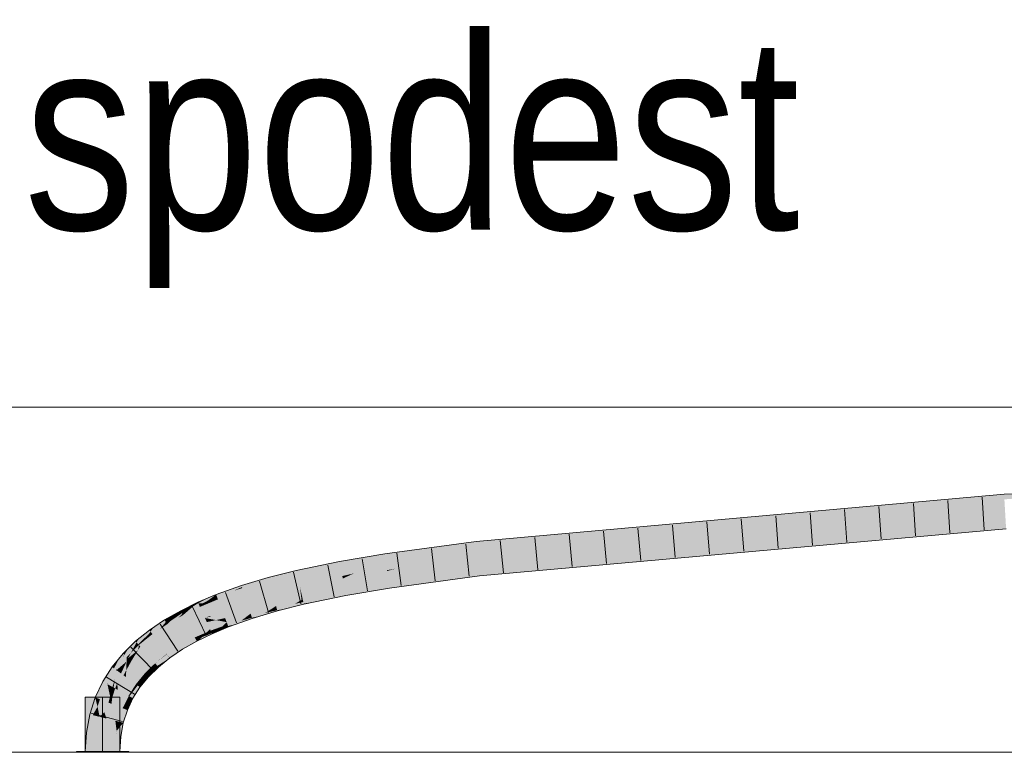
# Model space of a CAD drawing. Extents: x -720 to 300, y 62 to 1107.
# Tile 163 of 250: x 146.55 to 153.68, y 776.88 to 782.19. Entities that reach past the tile are written whole.
import ezdxf
from ezdxf.lldxf.tags import DXFTag

# ---------------------------------------------------------------- set-up
doc = ezdxf.new("R2010")
doc.units = 0
doc.layers.get('0').update_dxf_attribs({"lineweight": 35})
for name, color, linetype, lineweight, true_color in [('E_Detail_Beschriftung', 7, 'Continuous', 13, 0x009900), ('E_Leerrohr 25-A06G9FMB8I', 7, 'Continuous', 9, 0xff8000), ('E_Leerrohr 25-Shading', 7, 'Continuous', 9, 0xff8000), ('E_Leerrohr 32-A06G9FMG8I', 7, 'Continuous', 9, 0x00b300), ('E_Leerrohr 32-Shading', 7, 'Continuous', 9, 0x00b300)]:
    doc.layers.add(name, color=color, linetype=linetype, lineweight=lineweight, true_color=true_color)
doc.layers.add('E_Detail_Linie_Text_Bem', color=7, linetype='Continuous', lineweight=13)
doc.styles.get("Standard").update_dxf_attribs({"font": 'ARIALN.TTF'})
tags = doc.linetypes.add('STRICHPUNKT2-A06G9FMC8I', pattern=[12.7, 6.35, -3.175, 0, -3.175]).pattern_tags.tags
tags[10:11] = [DXFTag(74, 4), DXFTag(75, 0), DXFTag(340, '0'), DXFTag(46, 0.0), DXFTag(50, 0.0), DXFTag(44, 0.0), DXFTag(45, 0.0)]
tags[8:9] = [DXFTag(74, 4), DXFTag(75, 0), DXFTag(340, '0'), DXFTag(46, 0.0), DXFTag(50, 0.0), DXFTag(44, 0.0), DXFTag(45, 0.0)]
tags[6:7] = [DXFTag(74, 4), DXFTag(75, 0), DXFTag(340, '0'), DXFTag(46, 0.0), DXFTag(50, 0.0), DXFTag(44, 0.0), DXFTag(45, 0.0)]
tags[4:5] = [DXFTag(74, 4), DXFTag(75, 0), DXFTag(340, '0'), DXFTag(46, 0.0), DXFTag(50, 0.0), DXFTag(44, 0.0), DXFTag(45, 0.0)]

# ---------------------------------------------------------------- blocks, each defined once
blk = doc.blocks.new('Shading-A06G9FD98I', base_point=(248.6315, 750.378))
at = {"layer": 'E_Leerrohr 25-Shading', "color": 31, "true_color": 0xecb67f}
for points in [[(147.1481, 777.2842), (147.0231, 777.2842), (147.1481, 776.8903), (147.0231, 776.8903)], [(147.2731, 777.2842), (147.1481, 777.2842), (147.2731, 776.8903), (147.1481, 776.8903)], [(147.0721, 776.8903), (146.9581, 776.8903), (147.0734, 776.8843), (146.9581, 776.8843)], [(147.1481, 776.8843), (147.1481, 776.8903), (147.0734, 776.8843), (147.0721, 776.8903)], [(147.1806, 776.8903), (147.1481, 776.8903), (147.1806, 776.8843), (147.1481, 776.8843)], [(147.3381, 776.8843), (147.3381, 776.8903), (147.1806, 776.8843), (147.1806, 776.8903)]]:
    blk.add_solid(points, dxfattribs=at)
at = {"layer": 'E_Leerrohr 32-Shading', "color": 83, "true_color": 0x7fbd7f}
for points in [[(154.4104, 778.7695), (153.6772, 778.7526), (153.6781, 778.7372)], [(153.6793, 778.7161), (154.4104, 778.7695), (153.6781, 778.7372)], [(153.6781, 778.7372), (152.3958, 778.6234), (151.834, 778.5508), (151.8337, 778.5508)], [(151.834, 778.5508), (153.6793, 778.7161), (153.6781, 778.7372)], [(153.6772, 778.7526), (152.4706, 778.633), (153.6781, 778.7372), (152.3958, 778.6234)], [(153.0245, 778.6942), (152.567, 778.6454), (153.6772, 778.7526), (152.4706, 778.633)], [(153.0245, 778.6942), (151.0692, 778.4941), (152.1803, 778.6042)], [(153.0245, 778.6942), (151.8283, 778.5871), (151.0692, 778.4941), (151.2793, 778.5251)], [(152.567, 778.6454), (152.1803, 778.6042), (152.4706, 778.633)], [(152.4706, 778.633), (152.1803, 778.6042), (152.3958, 778.6234)], [(151.4974, 778.5575), (151.0855, 778.5206), (151.2793, 778.5251), (150.5258, 778.4402)], [(152.3958, 778.6234), (152.1803, 778.6042), (151.8337, 778.5508), (150.8703, 778.4646)], [(150.8703, 778.4646), (150.8703, 778.4646), (151.0692, 778.4941), (152.1803, 778.6042)], [(151.8283, 778.5871), (151.4974, 778.5575), (151.2793, 778.5251)], [(149.8562, 778.3875), (149.8575, 778.3744), (150.4749, 778.4659), (151.0855, 778.5206)], [(151.0855, 778.5206), (149.8575, 778.3744), (150.5258, 778.4402), (149.8575, 778.3739)], [(149.8745, 778.1979), (152.5876, 778.4155), (153.6896, 778.5396)], [(150.5258, 778.4402), (150.2496, 778.409), (151.0692, 778.4941), (150.8703, 778.4646)], [(151.2793, 778.5251), (150.5258, 778.4402), (151.0692, 778.4941)], [(153.6917, 778.5031), (153.6917, 778.504), (152.0979, 778.3603), (152.5876, 778.4155)], [(153.6917, 778.504), (153.6896, 778.5396), (152.5876, 778.4155)], [(150.0218, 778.4254), (149.854, 778.4104), (149.8548, 778.4029)], [(150.4749, 778.4659), (150.0218, 778.4254), (149.8562, 778.3875), (149.8548, 778.4029)], [(150.5258, 778.4402), (149.8575, 778.3739), (150.2496, 778.409)], [(149.8745, 778.1979), (151.3543, 778.3019), (152.5876, 778.4155), (152.0979, 778.3603)], [(149.854, 778.4104), (149.1911, 778.3209), (149.8548, 778.4029), (149.1959, 778.2881)], [(149.8548, 778.4029), (149.1959, 778.2881), (149.413, 778.314), (149.1964, 778.2847)], [(149.8548, 778.4029), (149.413, 778.314), (149.8562, 778.3875)], [(149.8562, 778.3875), (149.413, 778.314), (149.8575, 778.3744), (149.8384, 778.3713)], [(149.8384, 778.3713), (149.8575, 778.3739), (149.8575, 778.3744)], [(149.8766, 778.176), (149.878, 778.1615), (152.0979, 778.3603)], [(151.6999, 778.3273), (152.0979, 778.3603), (151.3543, 778.3019)], [(149.1911, 778.3209), (148.8648, 778.2659), (149.0959, 778.2678), (148.8715, 778.2299)], [(149.1911, 778.3209), (149.0959, 778.2678), (149.1959, 778.2881)], [(149.0959, 778.2678), (149.1964, 778.2847), (149.1959, 778.2881)], [(151.3543, 778.3019), (149.8745, 778.1979), (149.8749, 778.1935)], [(149.8756, 778.1859), (151.3543, 778.3019), (149.8749, 778.1935)], [(150.4481, 778.2234), (151.6999, 778.3273), (149.8756, 778.1859), (151.3543, 778.3019)], [(148.5508, 778.2006), (148.3479, 778.1495), (148.5509, 778.2004), (148.3502, 778.1409)], [(148.3502, 778.1409), (148.3575, 778.1142), (148.5509, 778.2004), (148.5589, 778.1649)], [(148.5508, 778.2006), (148.5589, 778.1649), (148.8648, 778.2659), (148.8715, 778.2299)], [(149.8749, 778.1935), (149.8745, 778.1979), (149.2219, 778.1098)], [(149.8756, 778.1859), (149.8766, 778.176), (150.4481, 778.2234)], [(148.2815, 778.1297), (148.1539, 778.0916), (148.1574, 778.081)], [(148.3502, 778.1409), (148.3479, 778.1495), (148.1574, 778.081), (148.2815, 778.1297)], [(148.3502, 778.1409), (148.1574, 778.081), (148.1598, 778.0735)], [(148.1598, 778.0735), (148.1653, 778.0568), (148.3502, 778.1409), (148.3575, 778.1142)], [(149.2223, 778.1073), (149.8756, 778.1859), (149.2219, 778.1098), (149.8749, 778.1935)], [(149.2231, 778.1018), (149.8766, 778.176), (149.2223, 778.1073), (149.8756, 778.1859)], [(149.8766, 778.176), (149.2231, 778.1018), (149.7474, 778.1603)], [(149.2231, 778.1018), (149.2238, 778.0966), (149.7474, 778.1603)], [(149.2238, 778.0966), (149.2272, 778.0735), (149.8766, 778.176), (149.878, 778.1615)], [(148.0809, 778.0656), (147.9704, 778.0262), (147.9743, 778.0161)], [(147.9743, 778.0161), (148.1539, 778.0916), (148.0809, 778.0656)], [(147.9743, 778.0161), (148.0972, 778.0542), (148.1539, 778.0916), (148.1574, 778.081)], [(147.9814, 777.9976), (148.1598, 778.0735), (147.9797, 778.0018), (148.0972, 778.0542)], [(147.9814, 777.9976), (147.9835, 777.9921), (148.1598, 778.0735), (148.1653, 778.0568)], [(148.0972, 778.0542), (148.1598, 778.0735), (148.1574, 778.081)], [(148.9047, 778.0535), (148.9042, 778.0562), (148.5977, 777.9925)], [(149.2223, 778.1073), (149.2219, 778.1098), (148.9042, 778.0562)], [(148.9047, 778.0535), (149.2231, 778.1018), (148.9042, 778.0562), (149.2223, 778.1073)], [(149.2238, 778.0966), (149.2231, 778.1018), (148.9056, 778.0486), (148.9047, 778.0535)], [(148.9056, 778.0486), (148.9109, 778.0201), (149.2238, 778.0966), (149.2272, 778.0735)], [(147.9043, 777.9985), (147.8382, 777.9707), (147.8412, 777.9641)], [(147.9043, 777.9985), (147.8412, 777.9641), (147.9677, 778.0251), (147.9671, 778.0247)], [(147.9671, 778.0247), (147.8412, 777.9641), (147.9114, 777.9831), (147.8712, 777.962)], [(147.9158, 777.9695), (147.9467, 778.0016), (147.8821, 777.9613), (147.9114, 777.9831)], [(147.9063, 777.9597), (147.9814, 777.9976), (147.9158, 777.9695), (147.9797, 778.0018)], [(147.9063, 777.9597), (147.9835, 777.9921), (147.9814, 777.9976)], [(147.9704, 778.0262), (147.9671, 778.0247), (147.9467, 778.0016), (147.9114, 777.9831)], [(147.9797, 778.0018), (147.9743, 778.0161), (147.9158, 777.9695), (147.9467, 778.0016)], [(147.9743, 778.0161), (147.9704, 778.0262), (147.9467, 778.0016)], [(147.9671, 778.0247), (147.9704, 778.0262), (147.9677, 778.0251)], [(148.0972, 778.0542), (147.9743, 778.0161), (147.9797, 778.0018)], [(148.5411, 777.9597), (148.5977, 777.9925), (148.4076, 777.932), (148.4044, 777.9437)], [(148.6022, 777.9724), (148.5977, 777.9925), (148.5411, 777.9597)], [(148.9056, 778.0486), (148.9047, 778.0535), (148.5977, 777.9922), (148.5977, 777.9925)], [(148.9056, 778.0486), (148.5977, 777.9922), (148.6864, 777.9735), (148.6046, 777.9619)], [(148.9056, 778.0486), (148.6864, 777.9735), (148.9109, 778.0201)], [(147.7499, 777.9277), (147.7136, 777.91), (147.7156, 777.9061)], [(147.7156, 777.9061), (147.7744, 777.9297), (147.7499, 777.9277), (147.799, 777.9517)], [(147.7231, 777.892), (147.7518, 777.9095), (147.7156, 777.9061), (147.7744, 777.9297)], [(147.805, 777.942), (147.7518, 777.9095), (147.7293, 777.8801), (147.726, 777.8865)], [(147.805, 777.942), (147.7293, 777.8801), (147.7424, 777.8878)], [(147.8479, 777.9356), (147.7424, 777.8878), (147.8452, 777.9334), (147.7306, 777.8776)], [(147.8477, 777.9497), (147.8412, 777.9641), (147.7424, 777.8878), (147.805, 777.942)], [(147.8477, 777.9497), (147.7424, 777.8878), (147.8525, 777.9391), (147.8479, 777.9356)], [(147.7518, 777.9095), (147.805, 777.942), (147.7744, 777.9297)], [(147.7744, 777.9297), (147.805, 777.942), (147.799, 777.9517), (147.8382, 777.9707)], [(147.8412, 777.9641), (147.8382, 777.9707), (147.805, 777.942)], [(147.8712, 777.962), (147.8412, 777.9641), (147.8477, 777.9497)], [(147.8452, 777.9334), (147.8533, 777.9374), (147.853, 777.9379)], [(147.8479, 777.9356), (147.8452, 777.9334), (147.8454, 777.9335)], [(147.853, 777.9379), (147.8479, 777.9356), (147.8454, 777.9335)], [(147.8712, 777.962), (147.8477, 777.9497), (147.8821, 777.9613), (147.8525, 777.9391)], [(147.8479, 777.9356), (147.853, 777.9379), (147.8525, 777.9391)], [(147.8525, 777.9391), (147.853, 777.9379), (147.8821, 777.9613), (147.8974, 777.9603)], [(147.853, 777.9379), (147.8533, 777.9374), (147.8974, 777.9603), (147.9063, 777.9597)], [(147.9114, 777.9831), (147.8712, 777.962), (147.8821, 777.9613)], [(147.9158, 777.9695), (147.8821, 777.9613), (147.8974, 777.9603)], [(147.8974, 777.9603), (147.9063, 777.9597), (147.9158, 777.9695)], [(148.3866, 777.9323), (148.4044, 777.9437), (148.2208, 777.8868), (148.2201, 777.8888)], [(148.2219, 777.8834), (148.3717, 777.9225), (148.2208, 777.8868), (148.3866, 777.9323)], [(148.2237, 777.8778), (148.3514, 777.9095), (148.2219, 777.8834), (148.3717, 777.9225)], [(148.4141, 777.9084), (148.4128, 777.9131), (148.2948, 777.8729), (148.3258, 777.8929)], [(148.3258, 777.8929), (148.4128, 777.9131), (148.3514, 777.9095), (148.4098, 777.924)], [(148.3514, 777.9095), (148.4098, 777.924), (148.3717, 777.9225), (148.4076, 777.932)], [(148.3717, 777.9225), (148.4076, 777.932), (148.3866, 777.9323), (148.4061, 777.9376)], [(148.4061, 777.9376), (148.4044, 777.9437), (148.3866, 777.9323)], [(148.4098, 777.924), (148.5146, 777.9443), (148.4076, 777.932), (148.5411, 777.9597)], [(148.4823, 777.9256), (148.5146, 777.9443), (148.4128, 777.9131), (148.4098, 777.924)], [(148.4128, 777.9131), (148.4141, 777.9084), (148.4823, 777.9256)], [(148.6057, 777.9567), (148.6046, 777.9619), (148.4823, 777.9256), (148.5146, 777.9443)], [(148.5146, 777.9443), (148.6046, 777.9619), (148.5411, 777.9597), (148.6022, 777.9724)], [(148.6046, 777.9619), (148.6057, 777.9567), (148.6864, 777.9735)], [(147.5977, 777.8408), (147.5963, 777.8431), (147.4954, 777.7582), (147.5211, 777.7925)], [(147.5977, 777.8408), (147.4954, 777.7582), (147.4972, 777.7558)], [(147.5977, 777.8408), (147.4972, 777.7558), (147.6059, 777.8276), (147.5051, 777.745)], [(147.6165, 777.8547), (147.5963, 777.8431), (147.5977, 777.8408)], [(147.5977, 777.8408), (147.6399, 777.8627), (147.6165, 777.8547), (147.6505, 777.874)], [(147.6059, 777.8276), (147.6105, 777.8309), (147.5977, 777.8408), (147.6399, 777.8627)], [(147.6945, 777.8909), (147.6105, 777.8309), (147.6131, 777.816), (147.6066, 777.8266)], [(147.6105, 777.8309), (147.6945, 777.8909), (147.6399, 777.8627)], [(147.6945, 777.8909), (147.6131, 777.816), (147.6342, 777.8306)], [(147.7071, 777.8685), (147.6342, 777.8306), (147.6956, 777.8577), (147.6156, 777.812)], [(147.7231, 777.892), (147.7156, 777.9061), (147.6342, 777.8306), (147.6945, 777.8909)], [(147.7231, 777.892), (147.6342, 777.8306), (147.726, 777.8865), (147.7071, 777.8685)], [(147.6399, 777.8627), (147.6945, 777.8909), (147.6505, 777.874), (147.7136, 777.91)], [(147.7156, 777.9061), (147.7136, 777.91), (147.6945, 777.8909)], [(147.6956, 777.8577), (147.7306, 777.8776), (147.7293, 777.8801)], [(147.7071, 777.8685), (147.6956, 777.8577), (147.6958, 777.8577)], [(147.7293, 777.8801), (147.7071, 777.8685), (147.6958, 777.8577)], [(147.7071, 777.8685), (147.7293, 777.8801), (147.726, 777.8865)], [(147.7518, 777.9095), (147.7231, 777.892), (147.726, 777.8865)], [(147.7293, 777.8801), (147.7306, 777.8776), (147.7424, 777.8878)], [(148.2149, 777.8848), (148.2201, 777.8888), (148.0466, 777.827)], [(148.0472, 777.8256), (148.2064, 777.8782), (148.0466, 777.827), (148.2149, 777.8848)], [(148.0484, 777.8223), (148.1933, 777.8682), (148.0472, 777.8256), (148.2064, 777.8782)], [(148.0505, 777.817), (148.1755, 777.8545), (148.0484, 777.8223), (148.1933, 777.8682)], [(148.0535, 777.8091), (148.1529, 777.8372), (148.0505, 777.817), (148.1755, 777.8545)], [(148.2315, 777.854), (148.2299, 777.8588), (148.1258, 777.8163), (148.1529, 777.8372)], [(148.1529, 777.8372), (148.2299, 777.8588), (148.1755, 777.8545), (148.2263, 777.8698)], [(148.1755, 777.8545), (148.2263, 777.8698), (148.1933, 777.8682), (148.2237, 777.8778)], [(148.1933, 777.8682), (148.2237, 777.8778), (148.2064, 777.8782), (148.2219, 777.8834)], [(148.2064, 777.8782), (148.2219, 777.8834), (148.2149, 777.8848), (148.2208, 777.8868)], [(148.2208, 777.8868), (148.2201, 777.8888), (148.2149, 777.8848)], [(148.2263, 777.8698), (148.3258, 777.8929), (148.2237, 777.8778), (148.3514, 777.9095)], [(148.2948, 777.8729), (148.3258, 777.8929), (148.2299, 777.8588), (148.2263, 777.8698)], [(148.2299, 777.8588), (148.2315, 777.854), (148.2948, 777.8729)], [(147.3939, 777.6804), (147.4871, 777.7695), (147.41, 777.7074)], [(147.3939, 777.6804), (147.4902, 777.7507), (147.4871, 777.7695), (147.4954, 777.7582)], [(147.5211, 777.7925), (147.4871, 777.7695), (147.4954, 777.7582)], [(147.6059, 777.8276), (147.5051, 777.745), (147.5644, 777.7775), (147.5088, 777.7401)], [(147.6066, 777.8266), (147.6059, 777.8276), (147.5645, 777.7776), (147.5644, 777.7775)], [(147.5644, 777.7775), (147.6156, 777.812), (147.6131, 777.816)], [(147.6131, 777.816), (147.6066, 777.8266), (147.5645, 777.7776)], [(147.6105, 777.8309), (147.6059, 777.8276), (147.6066, 777.8266)], [(147.6131, 777.816), (147.6156, 777.812), (147.6342, 777.8306)], [(147.9226, 777.7728), (147.9262, 777.7763), (147.8131, 777.7213)], [(147.8139, 777.7196), (147.915, 777.7653), (147.8131, 777.7213), (147.9226, 777.7728)], [(147.9033, 777.7537), (147.931, 777.7656), (147.915, 777.7653), (147.9284, 777.7714)], [(147.915, 777.7653), (147.9284, 777.7714), (147.9226, 777.7728), (147.9268, 777.7748)], [(147.9268, 777.7748), (147.9262, 777.7763), (147.9226, 777.7728)], [(148.0439, 777.8242), (148.0466, 777.827), (147.9262, 777.7763)], [(147.9268, 777.7748), (148.0378, 777.8182), (147.9262, 777.7763), (148.0439, 777.8242)], [(147.9284, 777.7714), (148.0281, 777.8086), (147.9268, 777.7748), (148.0378, 777.8182)], [(147.931, 777.7656), (148.0146, 777.7953), (147.9284, 777.7714), (148.0281, 777.8086)], [(147.9348, 777.7573), (147.9973, 777.7782), (147.931, 777.7656), (148.0146, 777.7953)], [(147.9767, 777.7579), (147.9973, 777.7782), (147.9398, 777.7463), (147.9348, 777.7573)], [(148.0597, 777.7928), (148.0576, 777.7983), (147.9767, 777.7579), (147.9973, 777.7782)], [(147.9973, 777.7782), (148.0576, 777.7983), (148.0146, 777.7953), (148.0535, 777.8091)], [(148.0146, 777.7953), (148.0535, 777.8091), (148.0281, 777.8086), (148.0505, 777.817)], [(148.0281, 777.8086), (148.0505, 777.817), (148.0378, 777.8182), (148.0484, 777.8223)], [(148.0378, 777.8182), (148.0484, 777.8223), (148.0439, 777.8242), (148.0472, 777.8256)], [(148.0472, 777.8256), (148.0466, 777.827), (148.0439, 777.8242)], [(148.1258, 777.8163), (148.1529, 777.8372), (148.0576, 777.7983), (148.0535, 777.8091)], [(148.0576, 777.7983), (148.0597, 777.7928), (148.1258, 777.8163)], [(147.41, 777.7074), (147.3867, 777.6886), (147.3939, 777.6804)], [(147.4064, 777.6664), (147.4865, 777.7452), (147.3939, 777.6804), (147.4902, 777.7507)], [(147.4509, 777.6934), (147.451, 777.6935), (147.4064, 777.6664), (147.4865, 777.7452)], [(147.4972, 777.7558), (147.4509, 777.6934), (147.5051, 777.745)], [(147.4509, 777.6934), (147.5088, 777.7401), (147.5051, 777.745)], [(147.451, 777.6935), (147.4972, 777.7558), (147.4865, 777.7452)], [(147.4865, 777.7452), (147.4972, 777.7558), (147.4902, 777.7507)], [(147.4902, 777.7507), (147.4972, 777.7558), (147.4954, 777.7582)], [(147.8139, 777.7196), (147.8131, 777.7213), (147.7087, 777.6617)], [(147.7097, 777.66), (147.8159, 777.7159), (147.7087, 777.6617), (147.8139, 777.7196)], [(147.7121, 777.6562), (147.819, 777.71), (147.7097, 777.66), (147.8159, 777.7159)], [(147.7159, 777.6501), (147.8235, 777.7014), (147.7121, 777.6562), (147.819, 777.71)], [(147.8293, 777.6904), (147.8235, 777.7014), (147.7211, 777.6416), (147.7159, 777.6501)], [(147.8159, 777.7159), (147.9033, 777.7537), (147.8139, 777.7196), (147.915, 777.7653)], [(147.819, 777.71), (147.8874, 777.7379), (147.8159, 777.7159), (147.9033, 777.7537)], [(147.8235, 777.7014), (147.8678, 777.7185), (147.819, 777.71), (147.8874, 777.7379)], [(147.8452, 777.6962), (147.8678, 777.7185), (147.8293, 777.6904), (147.8235, 777.7014)], [(147.9413, 777.743), (147.9398, 777.7463), (147.8452, 777.6962), (147.8678, 777.7185)], [(147.8678, 777.7185), (147.9398, 777.7463), (147.8874, 777.7379), (147.9348, 777.7573)], [(147.8874, 777.7379), (147.9348, 777.7573), (147.9033, 777.7537), (147.931, 777.7656)], [(147.9398, 777.7463), (147.9413, 777.743), (147.9767, 777.7579)], [(147.3059, 777.5907), (147.3381, 777.6409), (147.3038, 777.5927), (147.3157, 777.619)], [(147.3867, 777.6886), (147.3381, 777.6409), (147.3231, 777.575), (147.3059, 777.5907)], [(147.354, 777.6053), (147.3939, 777.6804), (147.3231, 777.575), (147.3867, 777.6886)], [(147.354, 777.6053), (147.4064, 777.6664), (147.3939, 777.6804)], [(147.411, 777.6612), (147.4064, 777.6664), (147.354, 777.6053)], [(147.4509, 777.6934), (147.4064, 777.6664), (147.411, 777.6612)], [(147.7097, 777.66), (147.7087, 777.6617), (147.6136, 777.5977)], [(147.6149, 777.5959), (147.7121, 777.6562), (147.6136, 777.5977), (147.7097, 777.66)], [(147.6177, 777.5921), (147.7159, 777.6501), (147.6149, 777.5959), (147.7121, 777.6562)], [(147.6222, 777.5861), (147.7211, 777.6416), (147.6177, 777.5921), (147.7159, 777.6501)], [(147.7277, 777.631), (147.7211, 777.6416), (147.6282, 777.5779), (147.6222, 777.5861)], [(147.6282, 777.5779), (147.6353, 777.5682), (147.7277, 777.631), (147.728, 777.6306)], [(147.7211, 777.6416), (147.728, 777.6306), (147.8293, 777.6904), (147.8302, 777.6888)], [(147.8293, 777.6904), (147.8302, 777.6888), (147.8452, 777.6962)], [(147.2731, 777.5717), (147.2164, 777.5024), (147.2306, 777.4921)], [(147.2961, 777.5997), (147.2731, 777.5717), (147.246, 777.481), (147.2306, 777.4921)], [(147.2497, 777.4854), (147.2961, 777.5997), (147.246, 777.481)], [(147.2497, 777.4854), (147.295, 777.5703), (147.2961, 777.5997), (147.3038, 777.5927)], [(147.3231, 777.575), (147.3059, 777.5907), (147.2497, 777.4854)], [(147.295, 777.5703), (147.3059, 777.5907), (147.3038, 777.5927)], [(147.3157, 777.619), (147.2961, 777.5997), (147.3038, 777.5927)], [(147.6148, 777.5959), (147.6136, 777.5977), (147.5284, 777.5291)], [(147.53, 777.5273), (147.6175, 777.5919), (147.5284, 777.5291), (147.6148, 777.5959)], [(147.5333, 777.5236), (147.6216, 777.5856), (147.53, 777.5273), (147.6175, 777.5919)], [(147.5384, 777.5178), (147.6272, 777.5773), (147.5333, 777.5236), (147.6216, 777.5856)], [(147.6339, 777.5671), (147.6272, 777.5773), (147.545, 777.5103), (147.5384, 777.5178)], [(147.545, 777.5103), (147.5527, 777.5016), (147.6339, 777.5671)], [(147.6149, 777.5959), (147.6136, 777.5977), (147.6148, 777.5959)], [(147.6175, 777.5919), (147.6177, 777.5921), (147.6148, 777.5959), (147.6149, 777.5959)], [(147.6216, 777.5856), (147.6222, 777.5861), (147.6175, 777.5919), (147.6177, 777.5921)], [(147.6272, 777.5773), (147.6282, 777.5779), (147.6216, 777.5856), (147.6222, 777.5861)], [(147.6353, 777.5682), (147.6282, 777.5779), (147.6339, 777.5671), (147.6272, 777.5773)], [(147.2164, 777.5024), (147.1489, 777.3965), (147.1847, 777.3847), (147.1809, 777.3788)], [(147.2164, 777.5024), (147.1847, 777.3847), (147.2306, 777.4921)], [(147.1847, 777.3847), (147.246, 777.481), (147.2306, 777.4921)], [(147.5298, 777.5272), (147.5284, 777.5291), (147.4535, 777.4556)], [(147.4553, 777.4539), (147.533, 777.5233), (147.4535, 777.4556), (147.5298, 777.5272)], [(147.4591, 777.4504), (147.5377, 777.5173), (147.4553, 777.4539), (147.533, 777.5233)], [(147.4648, 777.4453), (147.5439, 777.5094), (147.4591, 777.4504), (147.5377, 777.5173)], [(147.5512, 777.5002), (147.5439, 777.5094), (147.472, 777.4386), (147.4648, 777.4453)], [(147.472, 777.4386), (147.4805, 777.4309), (147.5512, 777.5002)], [(147.53, 777.5273), (147.5284, 777.5291), (147.5298, 777.5272)], [(147.533, 777.5233), (147.5333, 777.5236), (147.5298, 777.5272), (147.53, 777.5273)], [(147.5377, 777.5173), (147.5384, 777.5178), (147.533, 777.5233), (147.5333, 777.5236)], [(147.5439, 777.5094), (147.545, 777.5103), (147.5377, 777.5173), (147.5384, 777.5178)], [(147.5527, 777.5016), (147.545, 777.5103), (147.5512, 777.5002), (147.5439, 777.5094)], [(147.4553, 777.4539), (147.4535, 777.4556), (147.3892, 777.3771)], [(147.3913, 777.3756), (147.4591, 777.4504), (147.3892, 777.3771), (147.4553, 777.4539)], [(147.3955, 777.3726), (147.4648, 777.4453), (147.3913, 777.3756), (147.4591, 777.4504)], [(147.472, 777.4386), (147.4648, 777.4453), (147.4017, 777.3681), (147.3955, 777.3726)], [(147.4017, 777.3681), (147.4188, 777.3557), (147.472, 777.4386), (147.4805, 777.4309)], [(147.0948, 777.2819), (147.1288, 777.2684), (147.1489, 777.3965), (147.1809, 777.3788)], [(147.3913, 777.3756), (147.3892, 777.3771), (147.3357, 777.2933)], [(147.338, 777.2921), (147.3955, 777.3726), (147.3357, 777.2933), (147.3913, 777.3756)], [(147.4017, 777.3681), (147.3955, 777.3726), (147.3426, 777.2896), (147.338, 777.2921)], [(147.3426, 777.2896), (147.3678, 777.2757), (147.4017, 777.3681), (147.4188, 777.3557)], [(147.0948, 777.2819), (147.0553, 777.1589), (147.1115, 777.2145), (147.0769, 777.1536)], [(147.0948, 777.2819), (147.1115, 777.2145), (147.1288, 777.2684)], [(147.3359, 777.2878), (147.3357, 777.2933), (147.2933, 777.2036)], [(147.2958, 777.2026), (147.3362, 777.2776), (147.2933, 777.2036), (147.3359, 777.2878)], [(147.3381, 777.2129), (147.3362, 777.2776), (147.3206, 777.1928), (147.2958, 777.2026)], [(147.338, 777.2921), (147.3357, 777.2933), (147.3359, 777.2878)], [(147.3362, 777.2776), (147.3426, 777.2896), (147.3359, 777.2878), (147.338, 777.2921)], [(147.3678, 777.2757), (147.3426, 777.2896), (147.3381, 777.2129), (147.3362, 777.2776)], [(147.0769, 777.1536), (147.0908, 777.1501), (147.1115, 777.2145)], [(147.2958, 777.2026), (147.2933, 777.2036), (147.2623, 777.1071)], [(147.3206, 777.1928), (147.2958, 777.2026), (147.2707, 777.105), (147.2623, 777.1071)], [(147.3206, 777.1928), (147.3274, 777.1902), (147.3381, 777.2129)], [(147.0553, 777.1589), (147.0312, 777.0283), (147.0769, 777.1536), (147.0368, 777.0276)], [(147.0368, 777.0276), (147.0675, 777.0239), (147.0769, 777.1536), (147.0908, 777.1501)], [(147.2707, 777.105), (147.2978, 777.0982), (147.3206, 777.1928), (147.3274, 777.1902)], [(147.2978, 777.0982), (147.251, 777.0406), (147.2794, 776.9987), (147.2431, 777.003)], [(147.2623, 777.1071), (147.2497, 777.039), (147.2707, 777.105)], [(147.2707, 777.105), (147.2525, 777.0479), (147.2978, 777.0982), (147.251, 777.0406)], [(147.0312, 777.0283), (147.0231, 776.8903), (147.0368, 777.0276)], [(147.0231, 776.8903), (147.0597, 776.8903), (147.0368, 777.0276), (147.0675, 777.0239)], [(147.2365, 776.8903), (147.2731, 776.8903), (147.2431, 777.003), (147.2794, 776.9987)], [(147.251, 777.0406), (147.2497, 777.039), (147.2431, 777.003)], [(147.2525, 777.0479), (147.2497, 777.039), (147.251, 777.0406)]]:
    blk.add_solid(points, dxfattribs=at)
at = {"layer": 'E_Leerrohr 32-Shading', "color": 83, "true_color": 0x7fd57f}
for points in [[(153.6793, 778.7161), (150.2496, 778.409), (149.866, 778.2859), (149.8605, 778.343)], [(153.6793, 778.7161), (149.866, 778.2859), (153.6844, 778.6278)], [(149.866, 778.2859), (149.8745, 778.1979), (153.6844, 778.6278), (153.6896, 778.5396)], [(149.8384, 778.3713), (149.413, 778.314), (149.2036, 778.2347), (149.1996, 778.2621)], [(149.2036, 778.2347), (149.8575, 778.3739), (149.8384, 778.3713)], [(149.2036, 778.2347), (149.2063, 778.2167), (149.8575, 778.3739), (149.4611, 778.2659)], [(149.8632, 778.3154), (149.8605, 778.343), (149.2704, 778.214), (149.4611, 778.2659)], [(149.8605, 778.343), (149.8575, 778.3739), (149.4611, 778.2659)], [(150.2496, 778.409), (149.8575, 778.3739), (149.8605, 778.343)], [(149.0784, 778.2305), (149.1964, 778.2847), (148.8764, 778.204), (149.0959, 778.2678)], [(149.1996, 778.2621), (149.1964, 778.2847), (149.0784, 778.2305)], [(149.413, 778.314), (149.1964, 778.2847), (149.1996, 778.2621)], [(149.2091, 778.1973), (149.866, 778.2859), (149.2704, 778.214), (149.8632, 778.3154)], [(149.2091, 778.1973), (149.2219, 778.1098), (149.866, 778.2859), (149.8745, 778.1979)], [(148.8715, 778.2299), (148.5589, 778.1649), (148.8764, 778.204), (148.5714, 778.1093)], [(148.8764, 778.204), (148.5714, 778.1093), (148.8811, 778.1791), (148.575, 778.0933)], [(149.0959, 778.2678), (148.8715, 778.2299), (148.8764, 778.204)], [(149.0784, 778.2305), (148.8764, 778.204), (148.8811, 778.1791)], [(148.8811, 778.1791), (148.8846, 778.1605), (149.0784, 778.2305), (148.9685, 778.1801)], [(149.2063, 778.2167), (148.9152, 778.1556), (149.2082, 778.2033), (148.8878, 778.143)], [(148.8878, 778.143), (149.2091, 778.1973), (149.2082, 778.2033)], [(148.8878, 778.143), (148.9042, 778.0562), (149.2091, 778.1973), (149.2219, 778.1098)], [(148.9685, 778.1801), (148.9152, 778.1556), (149.2036, 778.2347), (149.2063, 778.2167)], [(149.2036, 778.2347), (149.1996, 778.2621), (148.9685, 778.1801), (149.0784, 778.2305)], [(149.4611, 778.2659), (149.2063, 778.2167), (149.2704, 778.214), (149.2082, 778.2033)], [(149.2082, 778.2033), (149.2091, 778.1973), (149.2704, 778.214)], [(148.5589, 778.1649), (148.3575, 778.1142), (148.5714, 778.1093), (148.3768, 778.0443)], [(148.8811, 778.1791), (148.575, 778.0933), (148.8846, 778.1605), (148.5773, 778.0829)], [(148.8846, 778.1605), (148.5773, 778.0829), (148.8866, 778.1496), (148.5783, 778.0787)], [(148.5783, 778.0787), (148.8878, 778.143), (148.8866, 778.1496)], [(148.5783, 778.0787), (148.5977, 777.9925), (148.8878, 778.143), (148.9042, 778.0562)], [(148.9685, 778.1801), (148.8846, 778.1605), (148.9152, 778.1556), (148.8866, 778.1496)], [(148.8866, 778.1496), (148.8878, 778.143), (148.9152, 778.1556)], [(148.1653, 778.0568), (147.9835, 777.9921), (148.1911, 777.9778), (148.0151, 777.9095)], [(148.3575, 778.1142), (148.1653, 778.0568), (148.3768, 778.0443), (148.1911, 777.9778)], [(148.5714, 778.1093), (148.3768, 778.0443), (148.575, 778.0933), (148.3796, 778.0339)], [(148.575, 778.0933), (148.3796, 778.0339), (148.5773, 778.0829), (148.381, 778.0289)], [(148.381, 778.0289), (148.5783, 778.0787), (148.5773, 778.0829)], [(148.5783, 778.0787), (148.381, 778.0289), (148.5883, 777.9901), (148.3992, 777.9623)], [(148.5783, 778.0787), (148.5883, 777.9901), (148.5977, 777.9925)], [(147.9835, 777.9921), (147.9063, 777.9597), (148.0151, 777.9095), (147.9261, 777.8721)], [(148.3768, 778.0443), (148.1911, 777.9778), (148.3796, 778.0339), (148.1927, 777.9728)], [(148.1927, 777.9728), (148.381, 778.0289), (148.3796, 778.0339)], [(148.381, 778.0289), (148.1927, 777.9728), (148.3992, 777.9623), (148.2067, 777.9299)], [(148.5787, 777.9887), (148.3992, 777.9623), (148.4017, 777.9536)], [(148.5883, 777.9901), (148.5787, 777.9887), (148.4044, 777.9437), (148.4017, 777.9536)], [(147.7306, 777.8776), (147.7719, 777.7994), (147.8533, 777.9374), (147.8897, 777.8569)], [(147.9063, 777.9597), (147.8533, 777.9374), (147.9261, 777.8721), (147.8897, 777.8569)], [(148.0151, 777.9095), (148.1927, 777.9728), (148.1911, 777.9778)], [(148.1927, 777.9728), (148.0151, 777.9095), (148.2067, 777.9299), (148.0212, 777.8935)], [(148.2067, 777.9299), (148.0212, 777.8935), (148.2108, 777.9174), (148.0247, 777.8842)], [(148.2108, 777.9174), (148.0247, 777.8842), (148.217, 777.8983), (148.0354, 777.8562)], [(148.3992, 777.9623), (148.2067, 777.9299), (148.4017, 777.9536), (148.2108, 777.9174)], [(148.4017, 777.9536), (148.2108, 777.9174), (148.4044, 777.9437), (148.217, 777.8983)], [(148.217, 777.8983), (148.2201, 777.8888), (148.4044, 777.9437)], [(147.6156, 777.812), (147.6621, 777.7369), (147.7306, 777.8776), (147.7719, 777.7994)], [(147.7719, 777.7994), (147.8131, 777.7213), (147.8897, 777.8569), (147.9262, 777.7763)], [(147.8897, 777.8569), (147.9342, 777.8691), (147.9087, 777.8648)], [(147.8897, 777.8569), (147.9693, 777.8417), (147.9342, 777.8691), (147.9932, 777.847)], [(147.9693, 777.8417), (147.8897, 777.8569), (147.9031, 777.8272)], [(147.9262, 777.7763), (148.0466, 777.827), (147.9031, 777.8272), (147.9693, 777.8417)], [(147.9342, 777.8691), (147.9261, 777.8721), (147.9087, 777.8648)], [(148.0151, 777.9095), (147.9261, 777.8721), (148.0212, 777.8935)], [(148.0212, 777.8935), (147.9261, 777.8721), (148.0247, 777.8842), (147.9342, 777.8691)], [(148.0247, 777.8842), (147.9342, 777.8691), (148.0354, 777.8562), (147.9932, 777.847)], [(147.9693, 777.8417), (148.0466, 777.827), (147.9932, 777.847)], [(147.9932, 777.847), (148.0466, 777.827), (148.0354, 777.8562)], [(148.217, 777.8983), (148.0354, 777.8562), (148.2201, 777.8888), (148.0425, 777.8379)], [(148.0425, 777.8379), (148.0466, 777.827), (148.2201, 777.8888)], [(147.5088, 777.7401), (147.5612, 777.6689), (147.6156, 777.812), (147.6621, 777.7369)], [(147.6621, 777.7369), (147.7087, 777.6617), (147.7719, 777.7994), (147.8131, 777.7213)], [(147.411, 777.6612), (147.4697, 777.5952), (147.5088, 777.7401), (147.5612, 777.6689)], [(147.5612, 777.6689), (147.6136, 777.5977), (147.6621, 777.7369), (147.7087, 777.6617)], [(147.4053, 777.6244), (147.411, 777.6612), (147.3331, 777.5659), (147.354, 777.6053)], [(147.4697, 777.5952), (147.421, 777.6499), (147.3883, 777.5153), (147.4053, 777.6244)], [(147.421, 777.6499), (147.411, 777.6612), (147.4053, 777.6244)], [(147.4697, 777.5952), (147.5284, 777.5291), (147.5612, 777.6689), (147.6136, 777.5977)], [(147.3218, 777.5417), (147.3231, 777.575), (147.2485, 777.4792), (147.2497, 777.4854)], [(147.3561, 777.5447), (147.3331, 777.5659), (147.3194, 777.4774), (147.3218, 777.5417)], [(147.3331, 777.5659), (147.3231, 777.575), (147.3218, 777.5417)], [(147.354, 777.6053), (147.3231, 777.575), (147.3331, 777.5659)], [(147.4053, 777.6244), (147.3331, 777.5659), (147.3561, 777.5447)], [(147.3883, 777.5153), (147.4053, 777.6244), (147.3561, 777.5447)], [(147.3883, 777.5153), (147.4535, 777.4556), (147.4697, 777.5952), (147.5284, 777.5291)], [(147.2497, 777.4854), (147.246, 777.481), (147.2485, 777.4792)], [(147.3218, 777.5417), (147.2485, 777.4792), (147.2817, 777.4551)], [(147.2817, 777.4551), (147.3, 777.4418), (147.3218, 777.5417), (147.3194, 777.4774)], [(147.3181, 777.443), (147.3176, 777.4291), (147.3728, 777.5295), (147.3883, 777.5153)], [(147.3176, 777.4291), (147.3892, 777.3771), (147.3883, 777.5153), (147.4535, 777.4556)], [(147.3194, 777.4774), (147.3181, 777.443), (147.3561, 777.5447), (147.3728, 777.5295)], [(147.247, 777.4701), (147.246, 777.481), (147.1835, 777.3774), (147.1847, 777.3847)], [(147.2375, 777.4125), (147.247, 777.4701), (147.2196, 777.3574), (147.1835, 777.3774)], [(147.2276, 777.353), (147.239, 777.3467), (147.247, 777.4701), (147.2542, 777.3851)], [(147.2485, 777.4792), (147.246, 777.481), (147.247, 777.4701)], [(147.2817, 777.4551), (147.2485, 777.4792), (147.2542, 777.3851), (147.247, 777.4701)], [(147.2542, 777.3851), (147.2571, 777.3505), (147.2817, 777.4551), (147.3, 777.4418)], [(147.3, 777.4418), (147.2571, 777.3505), (147.3119, 777.4332), (147.2583, 777.3361)], [(147.2583, 777.3361), (147.3176, 777.4291), (147.3119, 777.4332)], [(147.2583, 777.3361), (147.3357, 777.2933), (147.3176, 777.4291), (147.3892, 777.3771)], [(147.3194, 777.4774), (147.3, 777.4418), (147.3181, 777.443), (147.3119, 777.4332)], [(147.3119, 777.4332), (147.3176, 777.4291), (147.3181, 777.443)], [(147.1809, 777.3788), (147.1288, 777.2684), (147.1835, 777.3774), (147.1675, 777.2532)], [(147.2024, 777.2899), (147.1835, 777.3774), (147.1907, 777.2441), (147.1675, 777.2532)], [(147.1847, 777.3847), (147.1809, 777.3788), (147.1835, 777.3774)], [(147.2196, 777.3574), (147.1835, 777.3774), (147.2024, 777.2899)], [(147.2187, 777.2834), (147.2276, 777.353), (147.2024, 777.2899), (147.2196, 777.3574)], [(147.239, 777.3467), (147.2187, 777.2834), (147.252, 777.3395), (147.2133, 777.2415)], [(147.2276, 777.353), (147.2187, 777.2834), (147.239, 777.3467)], [(147.2276, 777.353), (147.2375, 777.4125), (147.2196, 777.3574)], [(147.2542, 777.3851), (147.239, 777.3467), (147.2571, 777.3505), (147.252, 777.3395)], [(147.252, 777.3395), (147.2583, 777.3361), (147.2571, 777.3505)], [(147.2097, 777.2558), (147.2024, 777.2899), (147.2042, 777.2387), (147.1907, 777.2441)], [(147.2187, 777.2834), (147.2024, 777.2899), (147.2097, 777.2558)], [(147.2131, 777.2403), (147.2187, 777.2834), (147.2097, 777.2558)], [(147.2133, 777.2415), (147.2131, 777.2403), (147.252, 777.3395), (147.2583, 777.3361)], [(147.2583, 777.3361), (147.2131, 777.2403), (147.2933, 777.2036), (147.2147, 777.2346)], [(147.2583, 777.3361), (147.2933, 777.2036), (147.3357, 777.2933)], [(147.1115, 777.2145), (147.0908, 777.1501), (147.1269, 777.141)], [(147.1604, 777.1757), (147.1288, 777.2684), (147.1269, 777.141), (147.1115, 777.2145)], [(147.1675, 777.2532), (147.1288, 777.2684), (147.1604, 777.1757)], [(147.1907, 777.2441), (147.1675, 777.2532), (147.1717, 777.1426), (147.1604, 777.1757)], [(147.1717, 777.1426), (147.1765, 777.1286), (147.1907, 777.2441), (147.2042, 777.2387)], [(147.1765, 777.1286), (147.2111, 777.236), (147.2042, 777.2387)], [(147.2111, 777.236), (147.1765, 777.1286), (147.2147, 777.2346), (147.2404, 777.1126)], [(147.2111, 777.236), (147.2131, 777.2403), (147.2042, 777.2387), (147.2097, 777.2558)], [(147.2131, 777.2403), (147.2111, 777.236), (147.2147, 777.2346)], [(147.2404, 777.1126), (147.2623, 777.1071), (147.2147, 777.2346), (147.2933, 777.2036)], [(147.0908, 777.1501), (147.0675, 777.0239), (147.1269, 777.141), (147.1429, 777.0149)], [(147.1604, 777.1757), (147.1269, 777.141), (147.1566, 777.1335)], [(147.1269, 777.141), (147.1429, 777.0149), (147.1566, 777.1335), (147.1502, 777.014)], [(147.1566, 777.1335), (147.1502, 777.014), (147.1694, 777.1304), (147.1553, 777.0134)], [(147.1553, 777.0134), (147.1765, 777.1286), (147.1694, 777.1304)], [(147.1765, 777.1286), (147.1553, 777.0134), (147.2497, 777.039), (147.2431, 777.003)], [(147.1566, 777.1335), (147.1694, 777.1304), (147.1604, 777.1757), (147.1717, 777.1426)], [(147.1694, 777.1304), (147.1765, 777.1286), (147.1717, 777.1426)], [(147.1765, 777.1286), (147.2497, 777.039), (147.2404, 777.1126)], [(147.2497, 777.039), (147.2623, 777.1071), (147.2404, 777.1126)], [(147.0675, 777.0239), (147.0597, 776.8903), (147.1429, 777.0149), (147.1481, 776.8903)], [(147.1429, 777.0149), (147.1481, 776.8903), (147.1502, 777.014)], [(147.1481, 776.8903), (147.1553, 777.0134), (147.1502, 777.014)], [(147.1481, 776.8903), (147.2365, 776.8903), (147.1553, 777.0134), (147.2431, 777.003)]]:
    blk.add_solid(points, dxfattribs=at)
blk = doc.blocks.new('Referenz-A06G9FMH8I')
at = {"layer": 'E_Detail_Linie_Text_Bem', "linetype": 'Continuous', "ltscale": 0.13}
for p, q in [((134.8161, 779.3844), (168.9161, 779.3844)), ((168.9161, 776.8844), (140.9161, 776.8844))]:
    blk.add_line(p, q, dxfattribs=at)
at = {"layer": 'E_Leerrohr 25-A06G9FMB8I', "linetype": 'Continuous', "ltscale": 0.13}
for p, q in [((147.0231, 777.2843), (147.0231, 776.8903)), ((147.0963, 777.2843), (147.0231, 777.2843)), ((147.1999, 777.2843), (147.0963, 777.2843)), ((147.2731, 777.2843), (147.1999, 777.2843)), ((147.2731, 776.8903), (147.2731, 777.2843)), ((146.9581, 776.8903), (146.9581, 776.8843)), ((147.0694, 776.8903), (146.9581, 776.8903)), ((147.0694, 776.8843), (146.9581, 776.8843)), ((147.0963, 776.8903), (147.0231, 776.8903)), ((147.2268, 776.8903), (147.0694, 776.8903)), ((147.2268, 776.8843), (147.0694, 776.8843)), ((147.1999, 776.8903), (147.0963, 776.8903)), ((147.2731, 776.8903), (147.1999, 776.8903)), ((147.3381, 776.8903), (147.2268, 776.8903)), ((147.3381, 776.8843), (147.2268, 776.8843)), ((147.3381, 776.8843), (147.3381, 776.8903))]:
    blk.add_line(p, q, dxfattribs=at)
at = {"layer": 'E_Leerrohr 25-A06G9FMB8I', "linetype": 'STRICHPUNKT2-A06G9FMC8I', "lineweight": 5, "ltscale": 0.13}
blk.add_line((147.1481, 776.8903), (147.1481, 777.2843), dxfattribs=at)
at = {"layer": 'E_Leerrohr 32-A06G9FMG8I', "linetype": 'Continuous', "ltscale": 0.13}
for p, q in [((153.6771, 778.7526), (157.0447, 778.8303)), ((149.854, 778.4104), (153.6771, 778.7526)), ((153.284, 778.474), (153.2693, 778.7086)), ((153.5327, 778.4963), (153.5186, 778.7309)), ((152.5378, 778.4072), (152.5214, 778.6416)), ((152.7865, 778.4295), (152.7707, 778.664)), ((153.0352, 778.4518), (153.02, 778.6863)), ((151.7916, 778.3404), (151.7736, 778.5747)), ((152.0404, 778.3627), (152.0228, 778.597)), ((152.2891, 778.3849), (152.2721, 778.6193)), ((149.878, 778.1615), (153.6917, 778.503)), ((150.7968, 778.2513), (150.7764, 778.4854)), ((151.0455, 778.2736), (151.0257, 778.5077)), ((151.2942, 778.2959), (151.275, 778.5301)), ((151.5429, 778.3181), (151.5243, 778.5524)), ((150.0506, 778.1845), (150.0285, 778.4185)), ((150.2993, 778.2068), (150.2778, 778.4408)), ((150.5481, 778.229), (150.5271, 778.4631)), ((149.1911, 778.3209), (149.854, 778.4104)), ((149.5573, 778.1257), (149.5291, 778.359)), ((149.8029, 778.1589), (149.779, 778.3927)), ((148.8648, 778.2659), (149.1911, 778.3209)), ((149.0679, 778.0542), (149.0292, 778.286)), ((149.3117, 778.0925), (149.2792, 778.3253)), ((148.3478, 778.1495), (148.5508, 778.2006)), ((148.5508, 778.2006), (148.8648, 778.2659)), ((148.8254, 778.01), (148.7798, 778.2406)), ((148.1539, 778.0916), (148.3478, 778.1495)), ((148.5844, 777.9591), (148.5317, 778.1881)), ((149.2272, 778.0736), (149.878, 778.1615)), ((147.9704, 778.0262), (148.1539, 778.0916)), ((148.3493, 777.8969), (148.2834, 778.1225)), ((148.9109, 778.0202), (149.2272, 778.0736)), ((147.8382, 777.9707), (147.9704, 778.0262)), ((148.1188, 777.8217), (148.0387, 778.0427)), ((148.6057, 777.9567), (148.9109, 778.0202)), ((147.7136, 777.91), (147.8382, 777.9707)), ((147.8987, 777.7305), (147.7973, 777.9425)), ((148.4141, 777.9084), (148.6057, 777.9567)), ((147.4871, 777.7695), (147.5963, 777.8431)), ((147.5963, 777.8431), (147.7136, 777.91)), ((148.0597, 777.7928), (148.2315, 777.854)), ((148.2315, 777.854), (148.4141, 777.9084)), ((147.3867, 777.6886), (147.4871, 777.7695)), ((147.6942, 777.6168), (147.5654, 777.8133)), ((147.9413, 777.743), (148.0597, 777.7928)), ((147.8301, 777.6888), (147.9413, 777.743)), ((147.2961, 777.5997), (147.3867, 777.6886)), ((147.5161, 777.476), (147.3522, 777.6445)), ((147.6353, 777.5682), (147.728, 777.6306)), ((147.728, 777.6306), (147.8301, 777.6888)), ((147.2164, 777.5024), (147.2961, 777.5997)), ((147.5527, 777.5017), (147.6353, 777.5682)), ((147.1489, 777.3965), (147.2164, 777.5024)), ((147.4805, 777.4309), (147.5527, 777.5017)), ((147.3782, 777.3056), (147.1772, 777.4273)), ((147.4188, 777.3557), (147.4805, 777.4309)), ((147.0948, 777.2819), (147.1489, 777.3965)), ((147.3678, 777.2757), (147.4188, 777.3557)), ((147.0553, 777.159), (147.0948, 777.2819)), ((147.3274, 777.1902), (147.3678, 777.2757)), ((147.0312, 777.0282), (147.0553, 777.159)), ((147.2931, 777.1079), (147.0658, 777.1675)), ((147.2978, 777.0982), (147.3274, 777.1902)), ((147.2794, 776.9986), (147.2978, 777.0982)), ((147.0231, 776.8903), (147.0312, 777.0282)), ((147.2731, 776.8903), (147.2794, 776.9986)), ((147.2731, 776.8903), (147.0231, 776.8903))]:
    blk.add_line(p, q, dxfattribs=at)
at = {"layer": 'E_Detail_Beschriftung', "linetype": 'Continuous', "ltscale": 0.13, "insert": (137.931, 782.0694), "char_height": 1.4, "attachment_point": 1}
blk.add_mtext('{\\fArial Narrow;Treppenhauspodest}', dxfattribs=at)

msp = doc.modelspace()

# ---------------------------------------------------------------- block references
at = {"color": 8, "lineweight": 25, "ltscale": 0.25, "true_color": 0x808080}
msp.add_blockref('Referenz-A06G9FMH8I', (0, 0), dxfattribs=at)
msp.add_blockref('Shading-A06G9FD98I', (248.6315, 750.378))

doc.saveas('drawing.dxf')
